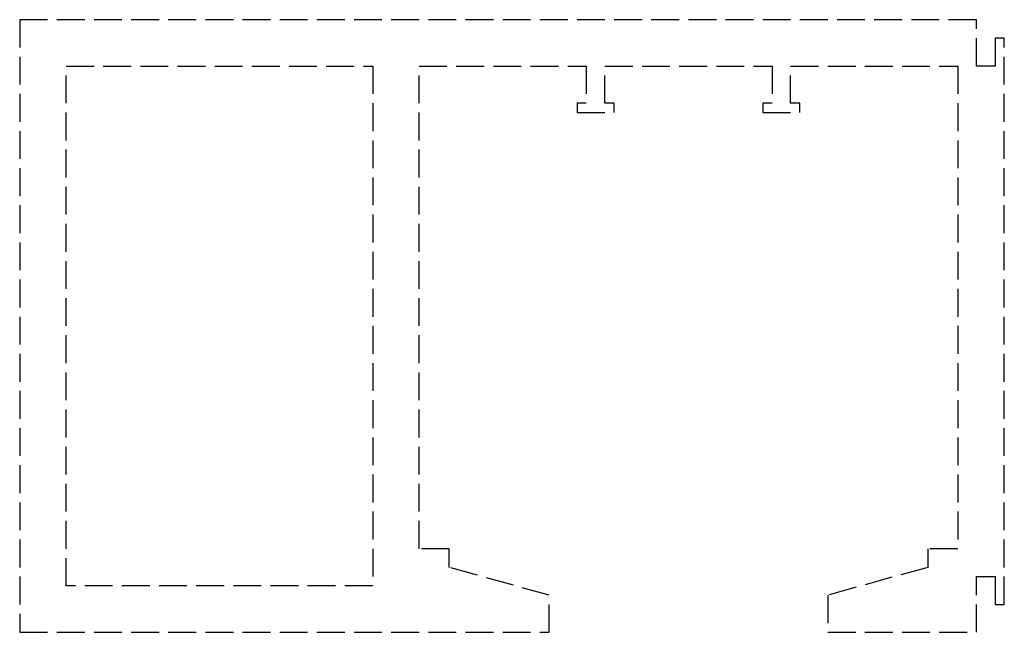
# Model space of a CAD drawing. Header units: millimetres. Extents: x -36 to 17, y -33 to 0.
import ezdxf

# ---------------------------------------------------------------- set-up
doc = ezdxf.new("R2010")
doc.units = ezdxf.units.MM
doc.header["$LTSCALE"] = 10
doc.linetypes.add('ALLCAD_Strich', pattern=[0.2, 0.15, -0.05])
doc.layers.add('BESCH_KONT_sich_schn_seit_2d', color=160, linetype='Continuous')

msp = doc.modelspace()

# ---------------------------------------------------------------- linework, layer by layer
at = {"layer": 'BESCH_KONT_sich_schn_seit_2d', "linetype": 'ALLCAD_Strich', "extrusion": (-1.09476e-47, 1, -2.22045e-16)}
for p, q in [((-36, 0), (-36, -33)), ((15.5, 0), (-36, 0)), ((15.5, -2.5), (15.5, 0)), ((16.5, -1), (16.5, -2.5)), ((17, -1), (16.5, -1)), ((17, -31.5), (17, -1)), ((-33.5, -2.5), (-17, -2.5)), ((-33.5, -2.503), (-33.5, -2.5)), ((-33.5, -2.5), (-33.495, -2.5)), ((-33.495, -2.502), (-33.5, -2.502)), ((-33.5, -2.502), (-33.495, -2.502)), ((-33.5, -2.502), (-33.495, -2.502)), ((-33.5, -2.503), (-33.495, -2.503)), ((-33.5, -2.503), (-33.495, -2.503)), ((-33.5, -2.503), (-33.495, -2.503)), ((-33.5, -2.503), (-33.495, -2.503)), ((-33.5, -2.503), (-33.5, -2.505)), ((-33.5, -2.504), (-33.495, -2.504)), ((-33.5, -30.5), (-33.5, -2.505)), ((-33.5, -2.505), (-33.495, -2.505)), ((-33.5, -2.505), (-33.495, -2.505)), ((-33.5, -2.507), (-33.495, -2.507)), ((-33.5, -2.508), (-33.495, -2.508)), ((-33.5, -2.508), (-33.495, -2.508)), ((-33.495, -2.5), (-33.495, -2.503)), ((-33.495, -2.505), (-33.495, -2.503)), ((-33.495, -2.505), (-33.495, -2.508)), ((-17, -2.5), (-17, -30.5)), ((-14.5, -2.5), (-5.5, -2.5)), ((-14.5, -28.5), (-14.5, -2.5)), ((-5.5, -2.5), (-5.5, -4.5)), ((-4.5, -4.5), (-4.5, -2.5)), ((-4.5, -2.5), (4.5, -2.5)), ((4.5, -2.5), (4.5, -4.5)), ((5.5, -4.5), (5.5, -2.5)), ((5.5, -2.5), (14.5, -2.5)), ((14.5, -2.5), (14.5, -28.5)), ((16.5, -2.5), (15.5, -2.5)), ((-5.5, -4.5), (-6, -4.5)), ((-6, -4.5), (-6, -5)), ((-4, -4.5), (-4.5, -4.5)), ((-4, -5), (-4, -4.5)), ((4.5, -4.5), (4, -4.5)), ((4, -4.5), (4, -5)), ((6, -4.5), (5.5, -4.5)), ((6, -5), (6, -4.5)), ((-6, -5), (-4, -5)), ((4, -5), (6, -5)), ((-12.875, -28.5), (-14.5, -28.5)), ((-12.875, -29.5), (-12.875, -28.5)), ((12.875, -28.5), (12.875, -29.5)), ((14.5, -28.5), (12.875, -28.5)), ((-7.5, -31), (-12.875, -29.5)), ((12.875, -29.5), (7.5, -31)), ((15.5, -30), (16.5, -30)), ((15.5, -33), (15.5, -30)), ((16.5, -30), (16.5, -31.5)), ((-17, -30.5), (-33.5, -30.5)), ((-7.5, -33), (-7.5, -31)), ((7.5, -31), (7.5, -33)), ((16.5, -31.5), (17, -31.5)), ((-36, -33), (-7.5, -33)), ((7.5, -33), (15.5, -33))]:
    msp.add_line(p, q, dxfattribs=at)

doc.saveas('drawing.dxf')
